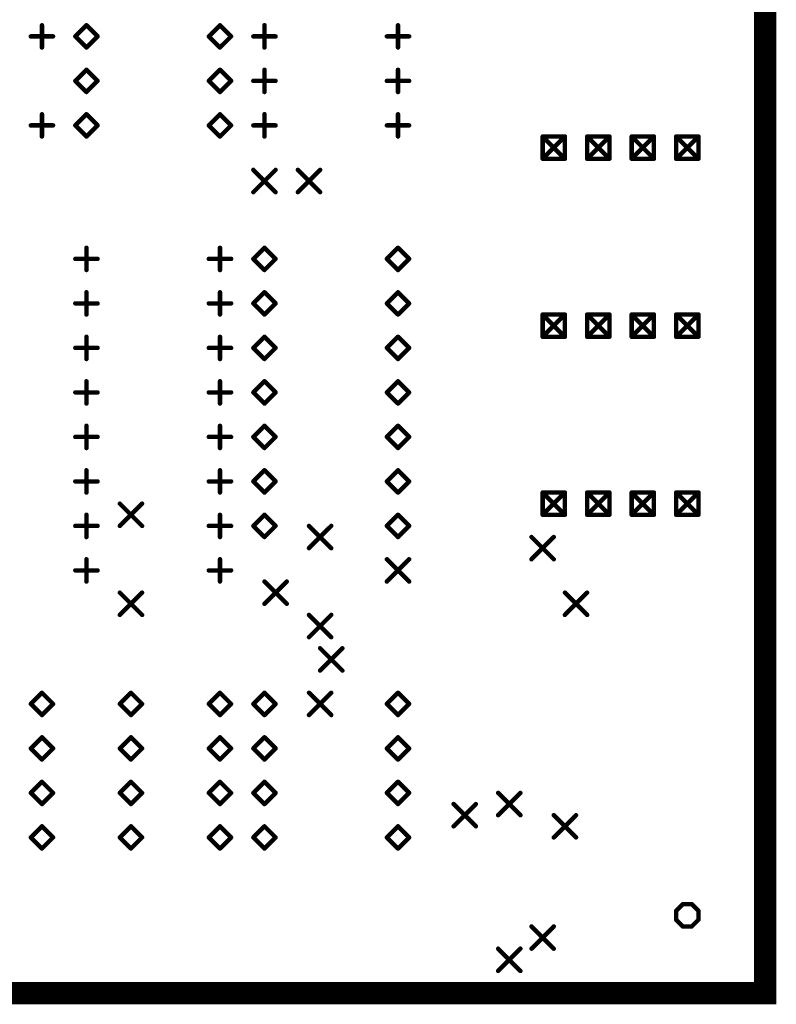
# Model space of a CAD drawing. Extents: x 0.17 to 7.45, y -1.34 to 4.7.
# Tile 10 of 13: x 5.75 to 7.45, y 0.15 to 2.36. Entities that reach past the tile are written whole.
import ezdxf

# ---------------------------------------------------------------- set-up
doc = ezdxf.new("R2010")
doc.units = 0

msp = doc.modelspace()

# ---------------------------------------------------------------- linework, layer by layer
at = {"const_width": 0.05}
msp.add_lwpolyline([(0.196, 0.171), (0.196, 4.671), (7.421, 4.671), (7.421, 0.171), (0.196, 0.171)], close=True, dxfattribs=at)
at = {"const_width": 0.025}
msp.add_lwpolyline([(7.4085, 0.171, 1), (7.4335, 0.171, 1)], format="xyb", close=True, dxfattribs=at)
at = {"layer": 'DRD', "const_width": 0.01}
for points in [[(5.796, 2.296), (5.796, 2.346)], [(5.871, 2.321), (5.896, 2.346)], [(5.896, 2.346), (5.921, 2.321)], [(6.171, 2.321), (6.196, 2.346)], [(6.196, 2.346), (6.221, 2.321)], [(6.296, 2.296), (6.296, 2.346)], [(6.596, 2.296), (6.596, 2.346)], [(5.771, 2.321), (5.821, 2.321)], [(5.896, 2.296), (5.871, 2.321)], [(5.921, 2.321), (5.896, 2.296)], [(6.196, 2.296), (6.171, 2.321)], [(6.221, 2.321), (6.196, 2.296)], [(6.271, 2.321), (6.321, 2.321)], [(6.571, 2.321), (6.621, 2.321)], [(5.871, 2.221), (5.896, 2.246)], [(5.896, 2.246), (5.921, 2.221)], [(6.171, 2.221), (6.196, 2.246)], [(6.196, 2.246), (6.221, 2.221)], [(6.296, 2.196), (6.296, 2.246)], [(6.596, 2.196), (6.596, 2.246)], [(5.896, 2.196), (5.871, 2.221)], [(5.921, 2.221), (5.896, 2.196)], [(6.196, 2.196), (6.171, 2.221)], [(6.221, 2.221), (6.196, 2.196)], [(6.271, 2.221), (6.321, 2.221)], [(6.571, 2.221), (6.621, 2.221)], [(5.796, 2.096), (5.796, 2.146)], [(5.871, 2.121), (5.896, 2.146)], [(5.896, 2.146), (5.921, 2.121)], [(6.171, 2.121), (6.196, 2.146)], [(6.196, 2.146), (6.221, 2.121)], [(6.296, 2.096), (6.296, 2.146)], [(6.596, 2.096), (6.596, 2.146)], [(5.771, 2.121), (5.821, 2.121)], [(5.896, 2.096), (5.871, 2.121)], [(5.921, 2.121), (5.896, 2.096)], [(6.196, 2.096), (6.171, 2.121)], [(6.221, 2.121), (6.196, 2.096)], [(6.271, 2.121), (6.321, 2.121)], [(6.571, 2.121), (6.621, 2.121)], [(6.921, 2.096), (6.971, 2.046)], [(6.921, 2.046), (6.971, 2.096)], [(6.921, 2.096), (6.971, 2.096)], [(6.921, 2.046), (6.921, 2.096)], [(6.971, 2.096), (6.971, 2.046)], [(7.021, 2.096), (7.071, 2.046)], [(7.021, 2.046), (7.071, 2.096)], [(7.021, 2.096), (7.071, 2.096)], [(7.021, 2.046), (7.021, 2.096)], [(7.071, 2.096), (7.071, 2.046)], [(7.121, 2.096), (7.171, 2.046)], [(7.121, 2.046), (7.171, 2.096)], [(7.121, 2.096), (7.171, 2.096)], [(7.121, 2.046), (7.121, 2.096)], [(7.171, 2.096), (7.171, 2.046)], [(7.221, 2.096), (7.271, 2.046)], [(7.221, 2.046), (7.271, 2.096)], [(7.221, 2.096), (7.271, 2.096)], [(7.221, 2.046), (7.221, 2.096)], [(7.271, 2.096), (7.271, 2.046)], [(6.971, 2.046), (6.921, 2.046)], [(7.071, 2.046), (7.021, 2.046)], [(7.171, 2.046), (7.121, 2.046)], [(7.271, 2.046), (7.221, 2.046)], [(6.271, 2.021), (6.321, 1.971)], [(6.271, 1.971), (6.321, 2.021)], [(6.371, 2.021), (6.421, 1.971)], [(6.371, 1.971), (6.421, 2.021)], [(5.896, 1.796), (5.896, 1.846)], [(6.196, 1.796), (6.196, 1.846)], [(6.271, 1.821), (6.296, 1.846)], [(6.296, 1.846), (6.321, 1.821)], [(6.571, 1.821), (6.596, 1.846)], [(6.596, 1.846), (6.621, 1.821)], [(5.871, 1.821), (5.921, 1.821)], [(6.171, 1.821), (6.221, 1.821)], [(6.296, 1.796), (6.271, 1.821)], [(6.321, 1.821), (6.296, 1.796)], [(6.596, 1.796), (6.571, 1.821)], [(6.621, 1.821), (6.596, 1.796)], [(5.896, 1.696), (5.896, 1.746)], [(6.196, 1.696), (6.196, 1.746)], [(6.271, 1.721), (6.296, 1.746)], [(6.296, 1.746), (6.321, 1.721)], [(6.571, 1.721), (6.596, 1.746)], [(6.596, 1.746), (6.621, 1.721)], [(5.871, 1.721), (5.921, 1.721)], [(6.171, 1.721), (6.221, 1.721)], [(6.296, 1.696), (6.271, 1.721)], [(6.321, 1.721), (6.296, 1.696)], [(6.596, 1.696), (6.571, 1.721)], [(6.621, 1.721), (6.596, 1.696)], [(6.921, 1.696), (6.971, 1.646)], [(6.921, 1.646), (6.971, 1.696)], [(6.921, 1.696), (6.971, 1.696)], [(6.921, 1.646), (6.921, 1.696)], [(6.971, 1.696), (6.971, 1.646)], [(7.021, 1.696), (7.071, 1.646)], [(7.021, 1.646), (7.071, 1.696)], [(7.021, 1.696), (7.071, 1.696)], [(7.021, 1.646), (7.021, 1.696)], [(7.071, 1.696), (7.071, 1.646)], [(7.121, 1.696), (7.171, 1.646)], [(7.121, 1.646), (7.171, 1.696)], [(7.121, 1.696), (7.171, 1.696)], [(7.121, 1.646), (7.121, 1.696)], [(7.171, 1.696), (7.171, 1.646)], [(7.221, 1.696), (7.271, 1.646)], [(7.221, 1.646), (7.271, 1.696)], [(7.221, 1.696), (7.271, 1.696)], [(7.221, 1.646), (7.221, 1.696)], [(7.271, 1.696), (7.271, 1.646)], [(5.896, 1.596), (5.896, 1.646)], [(6.196, 1.596), (6.196, 1.646)], [(6.271, 1.621), (6.296, 1.646)], [(6.296, 1.646), (6.321, 1.621)], [(6.571, 1.621), (6.596, 1.646)], [(6.596, 1.646), (6.621, 1.621)], [(6.971, 1.646), (6.921, 1.646)], [(7.071, 1.646), (7.021, 1.646)], [(7.171, 1.646), (7.121, 1.646)], [(7.271, 1.646), (7.221, 1.646)], [(5.871, 1.621), (5.921, 1.621)], [(6.171, 1.621), (6.221, 1.621)], [(6.296, 1.596), (6.271, 1.621)], [(6.321, 1.621), (6.296, 1.596)], [(6.596, 1.596), (6.571, 1.621)], [(6.621, 1.621), (6.596, 1.596)], [(5.896, 1.496), (5.896, 1.546)], [(6.196, 1.496), (6.196, 1.546)], [(6.271, 1.521), (6.296, 1.546)], [(6.296, 1.546), (6.321, 1.521)], [(6.571, 1.521), (6.596, 1.546)], [(6.596, 1.546), (6.621, 1.521)], [(5.871, 1.521), (5.921, 1.521)], [(6.171, 1.521), (6.221, 1.521)], [(6.296, 1.496), (6.271, 1.521)], [(6.321, 1.521), (6.296, 1.496)], [(6.596, 1.496), (6.571, 1.521)], [(6.621, 1.521), (6.596, 1.496)], [(5.896, 1.396), (5.896, 1.446)], [(6.196, 1.396), (6.196, 1.446)], [(6.271, 1.421), (6.296, 1.446)], [(6.296, 1.446), (6.321, 1.421)], [(6.571, 1.421), (6.596, 1.446)], [(6.596, 1.446), (6.621, 1.421)], [(5.871, 1.421), (5.921, 1.421)], [(6.171, 1.421), (6.221, 1.421)], [(6.296, 1.396), (6.271, 1.421)], [(6.321, 1.421), (6.296, 1.396)], [(6.596, 1.396), (6.571, 1.421)], [(6.621, 1.421), (6.596, 1.396)], [(5.896, 1.296), (5.896, 1.346)], [(6.196, 1.296), (6.196, 1.346)], [(6.271, 1.321), (6.296, 1.346)], [(6.296, 1.346), (6.321, 1.321)], [(6.571, 1.321), (6.596, 1.346)], [(6.596, 1.346), (6.621, 1.321)], [(5.871, 1.321), (5.921, 1.321)], [(6.171, 1.321), (6.221, 1.321)], [(6.296, 1.296), (6.271, 1.321)], [(6.321, 1.321), (6.296, 1.296)], [(6.596, 1.296), (6.571, 1.321)], [(6.621, 1.321), (6.596, 1.296)], [(6.921, 1.296), (6.971, 1.246)], [(6.921, 1.246), (6.971, 1.296)], [(6.921, 1.296), (6.971, 1.296)], [(6.921, 1.246), (6.921, 1.296)], [(6.971, 1.296), (6.971, 1.246)], [(7.021, 1.296), (7.071, 1.246)], [(7.021, 1.246), (7.071, 1.296)], [(7.021, 1.296), (7.071, 1.296)], [(7.021, 1.246), (7.021, 1.296)], [(7.071, 1.296), (7.071, 1.246)], [(7.121, 1.296), (7.171, 1.246)], [(7.121, 1.246), (7.171, 1.296)], [(7.121, 1.296), (7.171, 1.296)], [(7.121, 1.246), (7.121, 1.296)], [(7.171, 1.296), (7.171, 1.246)], [(7.221, 1.296), (7.271, 1.246)], [(7.221, 1.246), (7.271, 1.296)], [(7.221, 1.296), (7.271, 1.296)], [(7.221, 1.246), (7.221, 1.296)], [(7.271, 1.296), (7.271, 1.246)], [(5.971, 1.271), (6.021, 1.221)], [(5.971, 1.221), (6.021, 1.271)], [(5.896, 1.196), (5.896, 1.246)], [(6.196, 1.196), (6.196, 1.246)], [(6.271, 1.221), (6.296, 1.246)], [(6.296, 1.246), (6.321, 1.221)], [(6.571, 1.221), (6.596, 1.246)], [(6.596, 1.246), (6.621, 1.221)], [(6.971, 1.246), (6.921, 1.246)], [(7.071, 1.246), (7.021, 1.246)], [(7.171, 1.246), (7.121, 1.246)], [(7.271, 1.246), (7.221, 1.246)], [(5.871, 1.221), (5.921, 1.221)], [(6.171, 1.221), (6.221, 1.221)], [(6.296, 1.196), (6.271, 1.221)], [(6.321, 1.221), (6.296, 1.196)], [(6.396, 1.221), (6.446, 1.171)], [(6.396, 1.171), (6.446, 1.221)], [(6.596, 1.196), (6.571, 1.221)], [(6.621, 1.221), (6.596, 1.196)], [(6.896, 1.196), (6.946, 1.146)], [(6.896, 1.146), (6.946, 1.196)], [(5.896, 1.096), (5.896, 1.146)], [(6.196, 1.096), (6.196, 1.146)], [(6.571, 1.146), (6.621, 1.096)], [(6.571, 1.096), (6.621, 1.146)], [(5.871, 1.121), (5.921, 1.121)], [(6.171, 1.121), (6.221, 1.121)], [(6.296, 1.096), (6.346, 1.046)], [(6.296, 1.046), (6.346, 1.096)], [(5.971, 1.071), (6.021, 1.021)], [(5.971, 1.021), (6.021, 1.071)], [(6.971, 1.071), (7.021, 1.021)], [(6.971, 1.021), (7.021, 1.071)], [(6.396, 1.021), (6.446, 0.971)], [(6.396, 0.971), (6.446, 1.021)], [(6.421, 0.946), (6.471, 0.896)], [(6.421, 0.896), (6.471, 0.946)], [(5.771, 0.821), (5.796, 0.846)], [(5.796, 0.846), (5.821, 0.821)], [(5.971, 0.821), (5.996, 0.846)], [(5.996, 0.846), (6.021, 0.821)], [(6.171, 0.821), (6.196, 0.846)], [(6.196, 0.846), (6.221, 0.821)], [(6.271, 0.821), (6.296, 0.846)], [(6.296, 0.846), (6.321, 0.821)], [(6.396, 0.846), (6.446, 0.796)], [(6.396, 0.796), (6.446, 0.846)], [(6.571, 0.821), (6.596, 0.846)], [(6.596, 0.846), (6.621, 0.821)], [(5.796, 0.796), (5.771, 0.821)], [(5.821, 0.821), (5.796, 0.796)], [(5.996, 0.796), (5.971, 0.821)], [(6.021, 0.821), (5.996, 0.796)], [(6.196, 0.796), (6.171, 0.821)], [(6.221, 0.821), (6.196, 0.796)], [(6.296, 0.796), (6.271, 0.821)], [(6.321, 0.821), (6.296, 0.796)], [(6.596, 0.796), (6.571, 0.821)], [(6.621, 0.821), (6.596, 0.796)], [(5.771, 0.721), (5.796, 0.746)], [(5.796, 0.746), (5.821, 0.721)], [(5.971, 0.721), (5.996, 0.746)], [(5.996, 0.746), (6.021, 0.721)], [(6.171, 0.721), (6.196, 0.746)], [(6.196, 0.746), (6.221, 0.721)], [(6.271, 0.721), (6.296, 0.746)], [(6.296, 0.746), (6.321, 0.721)], [(6.571, 0.721), (6.596, 0.746)], [(6.596, 0.746), (6.621, 0.721)], [(5.796, 0.696), (5.771, 0.721)], [(5.821, 0.721), (5.796, 0.696)], [(5.996, 0.696), (5.971, 0.721)], [(6.021, 0.721), (5.996, 0.696)], [(6.196, 0.696), (6.171, 0.721)], [(6.221, 0.721), (6.196, 0.696)], [(6.296, 0.696), (6.271, 0.721)], [(6.321, 0.721), (6.296, 0.696)], [(6.596, 0.696), (6.571, 0.721)], [(6.621, 0.721), (6.596, 0.696)], [(5.771, 0.621), (5.796, 0.646)], [(5.796, 0.646), (5.821, 0.621)], [(5.971, 0.621), (5.996, 0.646)], [(5.996, 0.646), (6.021, 0.621)], [(6.171, 0.621), (6.196, 0.646)], [(6.196, 0.646), (6.221, 0.621)], [(6.271, 0.621), (6.296, 0.646)], [(6.296, 0.646), (6.321, 0.621)], [(6.571, 0.621), (6.596, 0.646)], [(6.596, 0.646), (6.621, 0.621)], [(5.796, 0.596), (5.771, 0.621)], [(5.821, 0.621), (5.796, 0.596)], [(5.996, 0.596), (5.971, 0.621)], [(6.021, 0.621), (5.996, 0.596)], [(6.196, 0.596), (6.171, 0.621)], [(6.221, 0.621), (6.196, 0.596)], [(6.296, 0.596), (6.271, 0.621)], [(6.321, 0.621), (6.296, 0.596)], [(6.596, 0.596), (6.571, 0.621)], [(6.621, 0.621), (6.596, 0.596)], [(6.821, 0.621), (6.871, 0.571)], [(6.821, 0.571), (6.871, 0.621)], [(6.721, 0.596), (6.771, 0.546)], [(6.721, 0.546), (6.771, 0.596)], [(6.946, 0.571), (6.996, 0.521)], [(6.946, 0.521), (6.996, 0.571)], [(5.771, 0.521), (5.796, 0.546)], [(5.796, 0.546), (5.821, 0.521)], [(5.971, 0.521), (5.996, 0.546)], [(5.996, 0.546), (6.021, 0.521)], [(6.171, 0.521), (6.196, 0.546)], [(6.196, 0.546), (6.221, 0.521)], [(6.271, 0.521), (6.296, 0.546)], [(6.296, 0.546), (6.321, 0.521)], [(6.571, 0.521), (6.596, 0.546)], [(6.596, 0.546), (6.621, 0.521)], [(5.796, 0.496), (5.771, 0.521)], [(5.821, 0.521), (5.796, 0.496)], [(5.996, 0.496), (5.971, 0.521)], [(6.021, 0.521), (5.996, 0.496)], [(6.196, 0.496), (6.171, 0.521)], [(6.221, 0.521), (6.196, 0.496)], [(6.296, 0.496), (6.271, 0.521)], [(6.321, 0.521), (6.296, 0.496)], [(6.596, 0.496), (6.571, 0.521)], [(6.621, 0.521), (6.596, 0.496)], [(7.221, 0.356), (7.236, 0.371)], [(7.221, 0.336), (7.221, 0.356)], [(7.236, 0.371), (7.256, 0.371)], [(7.256, 0.371), (7.271, 0.356)], [(7.271, 0.356), (7.271, 0.336)], [(7.236, 0.321), (7.221, 0.336)], [(7.271, 0.336), (7.256, 0.321)], [(6.896, 0.321), (6.946, 0.271)], [(6.896, 0.271), (6.946, 0.321)], [(7.256, 0.321), (7.236, 0.321)], [(6.821, 0.271), (6.871, 0.221)], [(6.821, 0.221), (6.871, 0.271)]]:
    msp.add_lwpolyline(points, dxfattribs=at)
at = {"layer": 'DRD', "const_width": 0.005}
for points in [[(5.7935, 2.346, 1), (5.7985, 2.346, 1)], [(5.8935, 2.346, 1), (5.8985, 2.346, 1)], [(5.8935, 2.346, 1), (5.8985, 2.346, 1)], [(6.1935, 2.346, 1), (6.1985, 2.346, 1)], [(6.1935, 2.346, 1), (6.1985, 2.346, 1)], [(6.2935, 2.346, 1), (6.2985, 2.346, 1)], [(6.5935, 2.346, 1), (6.5985, 2.346, 1)], [(5.7685, 2.321, 1), (5.7735, 2.321, 1)], [(5.8185, 2.321, 1), (5.8235, 2.321, 1)], [(5.8685, 2.321, 1), (5.8735, 2.321, 1)], [(5.8685, 2.321, 1), (5.8735, 2.321, 1)], [(5.9185, 2.321, 1), (5.9235, 2.321, 1)], [(5.9185, 2.321, 1), (5.9235, 2.321, 1)], [(6.1685, 2.321, 1), (6.1735, 2.321, 1)], [(6.1685, 2.321, 1), (6.1735, 2.321, 1)], [(6.2185, 2.321, 1), (6.2235, 2.321, 1)], [(6.2185, 2.321, 1), (6.2235, 2.321, 1)], [(6.2685, 2.321, 1), (6.2735, 2.321, 1)], [(6.3185, 2.321, 1), (6.3235, 2.321, 1)], [(6.5685, 2.321, 1), (6.5735, 2.321, 1)], [(6.6185, 2.321, 1), (6.6235, 2.321, 1)], [(5.7935, 2.296, 1), (5.7985, 2.296, 1)], [(5.8935, 2.296, 1), (5.8985, 2.296, 1)], [(5.8935, 2.296, 1), (5.8985, 2.296, 1)], [(6.1935, 2.296, 1), (6.1985, 2.296, 1)], [(6.1935, 2.296, 1), (6.1985, 2.296, 1)], [(6.2935, 2.296, 1), (6.2985, 2.296, 1)], [(6.5935, 2.296, 1), (6.5985, 2.296, 1)], [(5.8935, 2.246, 1), (5.8985, 2.246, 1)], [(5.8935, 2.246, 1), (5.8985, 2.246, 1)], [(6.1935, 2.246, 1), (6.1985, 2.246, 1)], [(6.1935, 2.246, 1), (6.1985, 2.246, 1)], [(6.2935, 2.246, 1), (6.2985, 2.246, 1)], [(6.5935, 2.246, 1), (6.5985, 2.246, 1)], [(5.8685, 2.221, 1), (5.8735, 2.221, 1)], [(5.8685, 2.221, 1), (5.8735, 2.221, 1)], [(5.9185, 2.221, 1), (5.9235, 2.221, 1)], [(5.9185, 2.221, 1), (5.9235, 2.221, 1)], [(6.1685, 2.221, 1), (6.1735, 2.221, 1)], [(6.1685, 2.221, 1), (6.1735, 2.221, 1)], [(6.2185, 2.221, 1), (6.2235, 2.221, 1)], [(6.2185, 2.221, 1), (6.2235, 2.221, 1)], [(6.2685, 2.221, 1), (6.2735, 2.221, 1)], [(6.3185, 2.221, 1), (6.3235, 2.221, 1)], [(6.5685, 2.221, 1), (6.5735, 2.221, 1)], [(6.6185, 2.221, 1), (6.6235, 2.221, 1)], [(5.8935, 2.196, 1), (5.8985, 2.196, 1)], [(5.8935, 2.196, 1), (5.8985, 2.196, 1)], [(6.1935, 2.196, 1), (6.1985, 2.196, 1)], [(6.1935, 2.196, 1), (6.1985, 2.196, 1)], [(6.2935, 2.196, 1), (6.2985, 2.196, 1)], [(6.5935, 2.196, 1), (6.5985, 2.196, 1)], [(5.7935, 2.146, 1), (5.7985, 2.146, 1)], [(5.8935, 2.146, 1), (5.8985, 2.146, 1)], [(5.8935, 2.146, 1), (5.8985, 2.146, 1)], [(6.1935, 2.146, 1), (6.1985, 2.146, 1)], [(6.1935, 2.146, 1), (6.1985, 2.146, 1)], [(6.2935, 2.146, 1), (6.2985, 2.146, 1)], [(6.5935, 2.146, 1), (6.5985, 2.146, 1)], [(5.7685, 2.121, 1), (5.7735, 2.121, 1)], [(5.8185, 2.121, 1), (5.8235, 2.121, 1)], [(5.8685, 2.121, 1), (5.8735, 2.121, 1)], [(5.8685, 2.121, 1), (5.8735, 2.121, 1)], [(5.9185, 2.121, 1), (5.9235, 2.121, 1)], [(5.9185, 2.121, 1), (5.9235, 2.121, 1)], [(6.1685, 2.121, 1), (6.1735, 2.121, 1)], [(6.1685, 2.121, 1), (6.1735, 2.121, 1)], [(6.2185, 2.121, 1), (6.2235, 2.121, 1)], [(6.2185, 2.121, 1), (6.2235, 2.121, 1)], [(6.2685, 2.121, 1), (6.2735, 2.121, 1)], [(6.3185, 2.121, 1), (6.3235, 2.121, 1)], [(6.5685, 2.121, 1), (6.5735, 2.121, 1)], [(6.6185, 2.121, 1), (6.6235, 2.121, 1)], [(5.7935, 2.096, 1), (5.7985, 2.096, 1)], [(5.8935, 2.096, 1), (5.8985, 2.096, 1)], [(5.8935, 2.096, 1), (5.8985, 2.096, 1)], [(6.1935, 2.096, 1), (6.1985, 2.096, 1)], [(6.1935, 2.096, 1), (6.1985, 2.096, 1)], [(6.2935, 2.096, 1), (6.2985, 2.096, 1)], [(6.5935, 2.096, 1), (6.5985, 2.096, 1)], [(6.9185, 2.096, 1), (6.9235, 2.096, 1)], [(6.9185, 2.096, 1), (6.9235, 2.096, 1)], [(6.9185, 2.096, 1), (6.9235, 2.096, 1)], [(6.9685, 2.096, 1), (6.9735, 2.096, 1)], [(6.9685, 2.096, 1), (6.9735, 2.096, 1)], [(6.9685, 2.096, 1), (6.9735, 2.096, 1)], [(7.0185, 2.096, 1), (7.0235, 2.096, 1)], [(7.0185, 2.096, 1), (7.0235, 2.096, 1)], [(7.0185, 2.096, 1), (7.0235, 2.096, 1)], [(7.0685, 2.096, 1), (7.0735, 2.096, 1)], [(7.0685, 2.096, 1), (7.0735, 2.096, 1)], [(7.0685, 2.096, 1), (7.0735, 2.096, 1)], [(7.1185, 2.096, 1), (7.1235, 2.096, 1)], [(7.1185, 2.096, 1), (7.1235, 2.096, 1)], [(7.1185, 2.096, 1), (7.1235, 2.096, 1)], [(7.1685, 2.096, 1), (7.1735, 2.096, 1)], [(7.1685, 2.096, 1), (7.1735, 2.096, 1)], [(7.1685, 2.096, 1), (7.1735, 2.096, 1)], [(7.2185, 2.096, 1), (7.2235, 2.096, 1)], [(7.2185, 2.096, 1), (7.2235, 2.096, 1)], [(7.2185, 2.096, 1), (7.2235, 2.096, 1)], [(7.2685, 2.096, 1), (7.2735, 2.096, 1)], [(7.2685, 2.096, 1), (7.2735, 2.096, 1)], [(7.2685, 2.096, 1), (7.2735, 2.096, 1)], [(6.9185, 2.046, 1), (6.9235, 2.046, 1)], [(6.9185, 2.046, 1), (6.9235, 2.046, 1)], [(6.9185, 2.046, 1), (6.9235, 2.046, 1)], [(6.9685, 2.046, 1), (6.9735, 2.046, 1)], [(6.9685, 2.046, 1), (6.9735, 2.046, 1)], [(6.9685, 2.046, 1), (6.9735, 2.046, 1)], [(7.0185, 2.046, 1), (7.0235, 2.046, 1)], [(7.0185, 2.046, 1), (7.0235, 2.046, 1)], [(7.0185, 2.046, 1), (7.0235, 2.046, 1)], [(7.0685, 2.046, 1), (7.0735, 2.046, 1)], [(7.0685, 2.046, 1), (7.0735, 2.046, 1)], [(7.0685, 2.046, 1), (7.0735, 2.046, 1)], [(7.1185, 2.046, 1), (7.1235, 2.046, 1)], [(7.1185, 2.046, 1), (7.1235, 2.046, 1)], [(7.1185, 2.046, 1), (7.1235, 2.046, 1)], [(7.1685, 2.046, 1), (7.1735, 2.046, 1)], [(7.1685, 2.046, 1), (7.1735, 2.046, 1)], [(7.1685, 2.046, 1), (7.1735, 2.046, 1)], [(7.2185, 2.046, 1), (7.2235, 2.046, 1)], [(7.2185, 2.046, 1), (7.2235, 2.046, 1)], [(7.2185, 2.046, 1), (7.2235, 2.046, 1)], [(7.2685, 2.046, 1), (7.2735, 2.046, 1)], [(7.2685, 2.046, 1), (7.2735, 2.046, 1)], [(7.2685, 2.046, 1), (7.2735, 2.046, 1)], [(6.2685, 2.021, 1), (6.2735, 2.021, 1)], [(6.3185, 2.021, 1), (6.3235, 2.021, 1)], [(6.3685, 2.021, 1), (6.3735, 2.021, 1)], [(6.4185, 2.021, 1), (6.4235, 2.021, 1)], [(6.2685, 1.971, 1), (6.2735, 1.971, 1)], [(6.3185, 1.971, 1), (6.3235, 1.971, 1)], [(6.3685, 1.971, 1), (6.3735, 1.971, 1)], [(6.4185, 1.971, 1), (6.4235, 1.971, 1)], [(5.8935, 1.846, 1), (5.8985, 1.846, 1)], [(6.1935, 1.846, 1), (6.1985, 1.846, 1)], [(6.2935, 1.846, 1), (6.2985, 1.846, 1)], [(6.2935, 1.846, 1), (6.2985, 1.846, 1)], [(6.5935, 1.846, 1), (6.5985, 1.846, 1)], [(6.5935, 1.846, 1), (6.5985, 1.846, 1)], [(5.8685, 1.821, 1), (5.8735, 1.821, 1)], [(5.9185, 1.821, 1), (5.9235, 1.821, 1)], [(6.1685, 1.821, 1), (6.1735, 1.821, 1)], [(6.2185, 1.821, 1), (6.2235, 1.821, 1)], [(6.2685, 1.821, 1), (6.2735, 1.821, 1)], [(6.2685, 1.821, 1), (6.2735, 1.821, 1)], [(6.3185, 1.821, 1), (6.3235, 1.821, 1)], [(6.3185, 1.821, 1), (6.3235, 1.821, 1)], [(6.5685, 1.821, 1), (6.5735, 1.821, 1)], [(6.5685, 1.821, 1), (6.5735, 1.821, 1)], [(6.6185, 1.821, 1), (6.6235, 1.821, 1)], [(6.6185, 1.821, 1), (6.6235, 1.821, 1)], [(5.8935, 1.796, 1), (5.8985, 1.796, 1)], [(6.1935, 1.796, 1), (6.1985, 1.796, 1)], [(6.2935, 1.796, 1), (6.2985, 1.796, 1)], [(6.2935, 1.796, 1), (6.2985, 1.796, 1)], [(6.5935, 1.796, 1), (6.5985, 1.796, 1)], [(6.5935, 1.796, 1), (6.5985, 1.796, 1)], [(5.8935, 1.746, 1), (5.8985, 1.746, 1)], [(6.1935, 1.746, 1), (6.1985, 1.746, 1)], [(6.2935, 1.746, 1), (6.2985, 1.746, 1)], [(6.2935, 1.746, 1), (6.2985, 1.746, 1)], [(6.5935, 1.746, 1), (6.5985, 1.746, 1)], [(6.5935, 1.746, 1), (6.5985, 1.746, 1)], [(5.8685, 1.721, 1), (5.8735, 1.721, 1)], [(5.9185, 1.721, 1), (5.9235, 1.721, 1)], [(6.1685, 1.721, 1), (6.1735, 1.721, 1)], [(6.2185, 1.721, 1), (6.2235, 1.721, 1)], [(6.2685, 1.721, 1), (6.2735, 1.721, 1)], [(6.2685, 1.721, 1), (6.2735, 1.721, 1)], [(6.3185, 1.721, 1), (6.3235, 1.721, 1)], [(6.3185, 1.721, 1), (6.3235, 1.721, 1)], [(6.5685, 1.721, 1), (6.5735, 1.721, 1)], [(6.5685, 1.721, 1), (6.5735, 1.721, 1)], [(6.6185, 1.721, 1), (6.6235, 1.721, 1)], [(6.6185, 1.721, 1), (6.6235, 1.721, 1)], [(5.8935, 1.696, 1), (5.8985, 1.696, 1)], [(6.1935, 1.696, 1), (6.1985, 1.696, 1)], [(6.2935, 1.696, 1), (6.2985, 1.696, 1)], [(6.2935, 1.696, 1), (6.2985, 1.696, 1)], [(6.5935, 1.696, 1), (6.5985, 1.696, 1)], [(6.5935, 1.696, 1), (6.5985, 1.696, 1)], [(6.9185, 1.696, 1), (6.9235, 1.696, 1)], [(6.9185, 1.696, 1), (6.9235, 1.696, 1)], [(6.9185, 1.696, 1), (6.9235, 1.696, 1)], [(6.9685, 1.696, 1), (6.9735, 1.696, 1)], [(6.9685, 1.696, 1), (6.9735, 1.696, 1)], [(6.9685, 1.696, 1), (6.9735, 1.696, 1)], [(7.0185, 1.696, 1), (7.0235, 1.696, 1)], [(7.0185, 1.696, 1), (7.0235, 1.696, 1)], [(7.0185, 1.696, 1), (7.0235, 1.696, 1)], [(7.0685, 1.696, 1), (7.0735, 1.696, 1)], [(7.0685, 1.696, 1), (7.0735, 1.696, 1)], [(7.0685, 1.696, 1), (7.0735, 1.696, 1)], [(7.1185, 1.696, 1), (7.1235, 1.696, 1)], [(7.1185, 1.696, 1), (7.1235, 1.696, 1)], [(7.1185, 1.696, 1), (7.1235, 1.696, 1)], [(7.1685, 1.696, 1), (7.1735, 1.696, 1)], [(7.1685, 1.696, 1), (7.1735, 1.696, 1)], [(7.1685, 1.696, 1), (7.1735, 1.696, 1)], [(7.2185, 1.696, 1), (7.2235, 1.696, 1)], [(7.2185, 1.696, 1), (7.2235, 1.696, 1)], [(7.2185, 1.696, 1), (7.2235, 1.696, 1)], [(7.2685, 1.696, 1), (7.2735, 1.696, 1)], [(7.2685, 1.696, 1), (7.2735, 1.696, 1)], [(7.2685, 1.696, 1), (7.2735, 1.696, 1)], [(5.8935, 1.646, 1), (5.8985, 1.646, 1)], [(6.1935, 1.646, 1), (6.1985, 1.646, 1)], [(6.2935, 1.646, 1), (6.2985, 1.646, 1)], [(6.2935, 1.646, 1), (6.2985, 1.646, 1)], [(6.5935, 1.646, 1), (6.5985, 1.646, 1)], [(6.5935, 1.646, 1), (6.5985, 1.646, 1)], [(6.9185, 1.646, 1), (6.9235, 1.646, 1)], [(6.9185, 1.646, 1), (6.9235, 1.646, 1)], [(6.9185, 1.646, 1), (6.9235, 1.646, 1)], [(6.9685, 1.646, 1), (6.9735, 1.646, 1)], [(6.9685, 1.646, 1), (6.9735, 1.646, 1)], [(6.9685, 1.646, 1), (6.9735, 1.646, 1)], [(7.0185, 1.646, 1), (7.0235, 1.646, 1)], [(7.0185, 1.646, 1), (7.0235, 1.646, 1)], [(7.0185, 1.646, 1), (7.0235, 1.646, 1)], [(7.0685, 1.646, 1), (7.0735, 1.646, 1)], [(7.0685, 1.646, 1), (7.0735, 1.646, 1)], [(7.0685, 1.646, 1), (7.0735, 1.646, 1)], [(7.1185, 1.646, 1), (7.1235, 1.646, 1)], [(7.1185, 1.646, 1), (7.1235, 1.646, 1)], [(7.1185, 1.646, 1), (7.1235, 1.646, 1)], [(7.1685, 1.646, 1), (7.1735, 1.646, 1)], [(7.1685, 1.646, 1), (7.1735, 1.646, 1)], [(7.1685, 1.646, 1), (7.1735, 1.646, 1)], [(7.2185, 1.646, 1), (7.2235, 1.646, 1)], [(7.2185, 1.646, 1), (7.2235, 1.646, 1)], [(7.2185, 1.646, 1), (7.2235, 1.646, 1)], [(7.2685, 1.646, 1), (7.2735, 1.646, 1)], [(7.2685, 1.646, 1), (7.2735, 1.646, 1)], [(7.2685, 1.646, 1), (7.2735, 1.646, 1)], [(5.8685, 1.621, 1), (5.8735, 1.621, 1)], [(5.9185, 1.621, 1), (5.9235, 1.621, 1)], [(6.1685, 1.621, 1), (6.1735, 1.621, 1)], [(6.2185, 1.621, 1), (6.2235, 1.621, 1)], [(6.2685, 1.621, 1), (6.2735, 1.621, 1)], [(6.2685, 1.621, 1), (6.2735, 1.621, 1)], [(6.3185, 1.621, 1), (6.3235, 1.621, 1)], [(6.3185, 1.621, 1), (6.3235, 1.621, 1)], [(6.5685, 1.621, 1), (6.5735, 1.621, 1)], [(6.5685, 1.621, 1), (6.5735, 1.621, 1)], [(6.6185, 1.621, 1), (6.6235, 1.621, 1)], [(6.6185, 1.621, 1), (6.6235, 1.621, 1)], [(5.8935, 1.596, 1), (5.8985, 1.596, 1)], [(6.1935, 1.596, 1), (6.1985, 1.596, 1)], [(6.2935, 1.596, 1), (6.2985, 1.596, 1)], [(6.2935, 1.596, 1), (6.2985, 1.596, 1)], [(6.5935, 1.596, 1), (6.5985, 1.596, 1)], [(6.5935, 1.596, 1), (6.5985, 1.596, 1)], [(5.8935, 1.546, 1), (5.8985, 1.546, 1)], [(6.1935, 1.546, 1), (6.1985, 1.546, 1)], [(6.2935, 1.546, 1), (6.2985, 1.546, 1)], [(6.2935, 1.546, 1), (6.2985, 1.546, 1)], [(6.5935, 1.546, 1), (6.5985, 1.546, 1)], [(6.5935, 1.546, 1), (6.5985, 1.546, 1)], [(5.8685, 1.521, 1), (5.8735, 1.521, 1)], [(5.9185, 1.521, 1), (5.9235, 1.521, 1)], [(6.1685, 1.521, 1), (6.1735, 1.521, 1)], [(6.2185, 1.521, 1), (6.2235, 1.521, 1)], [(6.2685, 1.521, 1), (6.2735, 1.521, 1)], [(6.2685, 1.521, 1), (6.2735, 1.521, 1)], [(6.3185, 1.521, 1), (6.3235, 1.521, 1)], [(6.3185, 1.521, 1), (6.3235, 1.521, 1)], [(6.5685, 1.521, 1), (6.5735, 1.521, 1)], [(6.5685, 1.521, 1), (6.5735, 1.521, 1)], [(6.6185, 1.521, 1), (6.6235, 1.521, 1)], [(6.6185, 1.521, 1), (6.6235, 1.521, 1)], [(5.8935, 1.496, 1), (5.8985, 1.496, 1)], [(6.1935, 1.496, 1), (6.1985, 1.496, 1)], [(6.2935, 1.496, 1), (6.2985, 1.496, 1)], [(6.2935, 1.496, 1), (6.2985, 1.496, 1)], [(6.5935, 1.496, 1), (6.5985, 1.496, 1)], [(6.5935, 1.496, 1), (6.5985, 1.496, 1)], [(5.8935, 1.446, 1), (5.8985, 1.446, 1)], [(6.1935, 1.446, 1), (6.1985, 1.446, 1)], [(6.2935, 1.446, 1), (6.2985, 1.446, 1)], [(6.2935, 1.446, 1), (6.2985, 1.446, 1)], [(6.5935, 1.446, 1), (6.5985, 1.446, 1)], [(6.5935, 1.446, 1), (6.5985, 1.446, 1)], [(5.8685, 1.421, 1), (5.8735, 1.421, 1)], [(5.9185, 1.421, 1), (5.9235, 1.421, 1)], [(6.1685, 1.421, 1), (6.1735, 1.421, 1)], [(6.2185, 1.421, 1), (6.2235, 1.421, 1)], [(6.2685, 1.421, 1), (6.2735, 1.421, 1)], [(6.2685, 1.421, 1), (6.2735, 1.421, 1)], [(6.3185, 1.421, 1), (6.3235, 1.421, 1)], [(6.3185, 1.421, 1), (6.3235, 1.421, 1)], [(6.5685, 1.421, 1), (6.5735, 1.421, 1)], [(6.5685, 1.421, 1), (6.5735, 1.421, 1)], [(6.6185, 1.421, 1), (6.6235, 1.421, 1)], [(6.6185, 1.421, 1), (6.6235, 1.421, 1)], [(5.8935, 1.396, 1), (5.8985, 1.396, 1)], [(6.1935, 1.396, 1), (6.1985, 1.396, 1)], [(6.2935, 1.396, 1), (6.2985, 1.396, 1)], [(6.2935, 1.396, 1), (6.2985, 1.396, 1)], [(6.5935, 1.396, 1), (6.5985, 1.396, 1)], [(6.5935, 1.396, 1), (6.5985, 1.396, 1)], [(5.8935, 1.346, 1), (5.8985, 1.346, 1)], [(6.1935, 1.346, 1), (6.1985, 1.346, 1)], [(6.2935, 1.346, 1), (6.2985, 1.346, 1)], [(6.2935, 1.346, 1), (6.2985, 1.346, 1)], [(6.5935, 1.346, 1), (6.5985, 1.346, 1)], [(6.5935, 1.346, 1), (6.5985, 1.346, 1)], [(5.8685, 1.321, 1), (5.8735, 1.321, 1)], [(5.9185, 1.321, 1), (5.9235, 1.321, 1)], [(6.1685, 1.321, 1), (6.1735, 1.321, 1)], [(6.2185, 1.321, 1), (6.2235, 1.321, 1)], [(6.2685, 1.321, 1), (6.2735, 1.321, 1)], [(6.2685, 1.321, 1), (6.2735, 1.321, 1)], [(6.3185, 1.321, 1), (6.3235, 1.321, 1)], [(6.3185, 1.321, 1), (6.3235, 1.321, 1)], [(6.5685, 1.321, 1), (6.5735, 1.321, 1)], [(6.5685, 1.321, 1), (6.5735, 1.321, 1)], [(6.6185, 1.321, 1), (6.6235, 1.321, 1)], [(6.6185, 1.321, 1), (6.6235, 1.321, 1)], [(5.8935, 1.296, 1), (5.8985, 1.296, 1)], [(6.1935, 1.296, 1), (6.1985, 1.296, 1)], [(6.2935, 1.296, 1), (6.2985, 1.296, 1)], [(6.2935, 1.296, 1), (6.2985, 1.296, 1)], [(6.5935, 1.296, 1), (6.5985, 1.296, 1)], [(6.5935, 1.296, 1), (6.5985, 1.296, 1)], [(6.9185, 1.296, 1), (6.9235, 1.296, 1)], [(6.9185, 1.296, 1), (6.9235, 1.296, 1)], [(6.9185, 1.296, 1), (6.9235, 1.296, 1)], [(6.9685, 1.296, 1), (6.9735, 1.296, 1)], [(6.9685, 1.296, 1), (6.9735, 1.296, 1)], [(6.9685, 1.296, 1), (6.9735, 1.296, 1)], [(7.0185, 1.296, 1), (7.0235, 1.296, 1)], [(7.0185, 1.296, 1), (7.0235, 1.296, 1)], [(7.0185, 1.296, 1), (7.0235, 1.296, 1)], [(7.0685, 1.296, 1), (7.0735, 1.296, 1)], [(7.0685, 1.296, 1), (7.0735, 1.296, 1)], [(7.0685, 1.296, 1), (7.0735, 1.296, 1)], [(7.1185, 1.296, 1), (7.1235, 1.296, 1)], [(7.1185, 1.296, 1), (7.1235, 1.296, 1)], [(7.1185, 1.296, 1), (7.1235, 1.296, 1)], [(7.1685, 1.296, 1), (7.1735, 1.296, 1)], [(7.1685, 1.296, 1), (7.1735, 1.296, 1)], [(7.1685, 1.296, 1), (7.1735, 1.296, 1)], [(7.2185, 1.296, 1), (7.2235, 1.296, 1)], [(7.2185, 1.296, 1), (7.2235, 1.296, 1)], [(7.2185, 1.296, 1), (7.2235, 1.296, 1)], [(7.2685, 1.296, 1), (7.2735, 1.296, 1)], [(7.2685, 1.296, 1), (7.2735, 1.296, 1)], [(7.2685, 1.296, 1), (7.2735, 1.296, 1)], [(5.9685, 1.271, 1), (5.9735, 1.271, 1)], [(6.0185, 1.271, 1), (6.0235, 1.271, 1)], [(5.8935, 1.246, 1), (5.8985, 1.246, 1)], [(6.1935, 1.246, 1), (6.1985, 1.246, 1)], [(6.2935, 1.246, 1), (6.2985, 1.246, 1)], [(6.2935, 1.246, 1), (6.2985, 1.246, 1)], [(6.5935, 1.246, 1), (6.5985, 1.246, 1)], [(6.5935, 1.246, 1), (6.5985, 1.246, 1)], [(6.9185, 1.246, 1), (6.9235, 1.246, 1)], [(6.9185, 1.246, 1), (6.9235, 1.246, 1)], [(6.9185, 1.246, 1), (6.9235, 1.246, 1)], [(6.9685, 1.246, 1), (6.9735, 1.246, 1)], [(6.9685, 1.246, 1), (6.9735, 1.246, 1)], [(6.9685, 1.246, 1), (6.9735, 1.246, 1)], [(7.0185, 1.246, 1), (7.0235, 1.246, 1)], [(7.0185, 1.246, 1), (7.0235, 1.246, 1)], [(7.0185, 1.246, 1), (7.0235, 1.246, 1)], [(7.0685, 1.246, 1), (7.0735, 1.246, 1)], [(7.0685, 1.246, 1), (7.0735, 1.246, 1)], [(7.0685, 1.246, 1), (7.0735, 1.246, 1)], [(7.1185, 1.246, 1), (7.1235, 1.246, 1)], [(7.1185, 1.246, 1), (7.1235, 1.246, 1)], [(7.1185, 1.246, 1), (7.1235, 1.246, 1)], [(7.1685, 1.246, 1), (7.1735, 1.246, 1)], [(7.1685, 1.246, 1), (7.1735, 1.246, 1)], [(7.1685, 1.246, 1), (7.1735, 1.246, 1)], [(7.2185, 1.246, 1), (7.2235, 1.246, 1)], [(7.2185, 1.246, 1), (7.2235, 1.246, 1)], [(7.2185, 1.246, 1), (7.2235, 1.246, 1)], [(7.2685, 1.246, 1), (7.2735, 1.246, 1)], [(7.2685, 1.246, 1), (7.2735, 1.246, 1)], [(7.2685, 1.246, 1), (7.2735, 1.246, 1)], [(5.8685, 1.221, 1), (5.8735, 1.221, 1)], [(5.9185, 1.221, 1), (5.9235, 1.221, 1)], [(5.9685, 1.221, 1), (5.9735, 1.221, 1)], [(6.0185, 1.221, 1), (6.0235, 1.221, 1)], [(6.1685, 1.221, 1), (6.1735, 1.221, 1)], [(6.2185, 1.221, 1), (6.2235, 1.221, 1)], [(6.2685, 1.221, 1), (6.2735, 1.221, 1)], [(6.2685, 1.221, 1), (6.2735, 1.221, 1)], [(6.3185, 1.221, 1), (6.3235, 1.221, 1)], [(6.3185, 1.221, 1), (6.3235, 1.221, 1)], [(6.3935, 1.221, 1), (6.3985, 1.221, 1)], [(6.4435, 1.221, 1), (6.4485, 1.221, 1)], [(6.5685, 1.221, 1), (6.5735, 1.221, 1)], [(6.5685, 1.221, 1), (6.5735, 1.221, 1)], [(6.6185, 1.221, 1), (6.6235, 1.221, 1)], [(6.6185, 1.221, 1), (6.6235, 1.221, 1)], [(5.8935, 1.196, 1), (5.8985, 1.196, 1)], [(6.1935, 1.196, 1), (6.1985, 1.196, 1)], [(6.2935, 1.196, 1), (6.2985, 1.196, 1)], [(6.2935, 1.196, 1), (6.2985, 1.196, 1)], [(6.5935, 1.196, 1), (6.5985, 1.196, 1)], [(6.5935, 1.196, 1), (6.5985, 1.196, 1)], [(6.8935, 1.196, 1), (6.8985, 1.196, 1)], [(6.9435, 1.196, 1), (6.9485, 1.196, 1)], [(6.3935, 1.171, 1), (6.3985, 1.171, 1)], [(6.4435, 1.171, 1), (6.4485, 1.171, 1)], [(5.8935, 1.146, 1), (5.8985, 1.146, 1)], [(6.1935, 1.146, 1), (6.1985, 1.146, 1)], [(6.5685, 1.146, 1), (6.5735, 1.146, 1)], [(6.6185, 1.146, 1), (6.6235, 1.146, 1)], [(6.8935, 1.146, 1), (6.8985, 1.146, 1)], [(6.9435, 1.146, 1), (6.9485, 1.146, 1)], [(5.8685, 1.121, 1), (5.8735, 1.121, 1)], [(5.9185, 1.121, 1), (5.9235, 1.121, 1)], [(6.1685, 1.121, 1), (6.1735, 1.121, 1)], [(6.2185, 1.121, 1), (6.2235, 1.121, 1)], [(5.8935, 1.096, 1), (5.8985, 1.096, 1)], [(6.1935, 1.096, 1), (6.1985, 1.096, 1)], [(6.2935, 1.096, 1), (6.2985, 1.096, 1)], [(6.3435, 1.096, 1), (6.3485, 1.096, 1)], [(6.5685, 1.096, 1), (6.5735, 1.096, 1)], [(6.6185, 1.096, 1), (6.6235, 1.096, 1)], [(5.9685, 1.071, 1), (5.9735, 1.071, 1)], [(6.0185, 1.071, 1), (6.0235, 1.071, 1)], [(6.9685, 1.071, 1), (6.9735, 1.071, 1)], [(7.0185, 1.071, 1), (7.0235, 1.071, 1)], [(6.2935, 1.046, 1), (6.2985, 1.046, 1)], [(6.3435, 1.046, 1), (6.3485, 1.046, 1)], [(5.9685, 1.021, 1), (5.9735, 1.021, 1)], [(6.0185, 1.021, 1), (6.0235, 1.021, 1)], [(6.3935, 1.021, 1), (6.3985, 1.021, 1)], [(6.4435, 1.021, 1), (6.4485, 1.021, 1)], [(6.9685, 1.021, 1), (6.9735, 1.021, 1)], [(7.0185, 1.021, 1), (7.0235, 1.021, 1)], [(6.3935, 0.971, 1), (6.3985, 0.971, 1)], [(6.4435, 0.971, 1), (6.4485, 0.971, 1)], [(6.4185, 0.946, 1), (6.4235, 0.946, 1)], [(6.4685, 0.946, 1), (6.4735, 0.946, 1)], [(6.4185, 0.896, 1), (6.4235, 0.896, 1)], [(6.4685, 0.896, 1), (6.4735, 0.896, 1)], [(5.7935, 0.846, 1), (5.7985, 0.846, 1)], [(5.7935, 0.846, 1), (5.7985, 0.846, 1)], [(5.9935, 0.846, 1), (5.9985, 0.846, 1)], [(5.9935, 0.846, 1), (5.9985, 0.846, 1)], [(6.1935, 0.846, 1), (6.1985, 0.846, 1)], [(6.1935, 0.846, 1), (6.1985, 0.846, 1)], [(6.2935, 0.846, 1), (6.2985, 0.846, 1)], [(6.2935, 0.846, 1), (6.2985, 0.846, 1)], [(6.3935, 0.846, 1), (6.3985, 0.846, 1)], [(6.4435, 0.846, 1), (6.4485, 0.846, 1)], [(6.5935, 0.846, 1), (6.5985, 0.846, 1)], [(6.5935, 0.846, 1), (6.5985, 0.846, 1)], [(5.7685, 0.821, 1), (5.7735, 0.821, 1)], [(5.7685, 0.821, 1), (5.7735, 0.821, 1)], [(5.8185, 0.821, 1), (5.8235, 0.821, 1)], [(5.8185, 0.821, 1), (5.8235, 0.821, 1)], [(5.9685, 0.821, 1), (5.9735, 0.821, 1)], [(5.9685, 0.821, 1), (5.9735, 0.821, 1)], [(6.0185, 0.821, 1), (6.0235, 0.821, 1)], [(6.0185, 0.821, 1), (6.0235, 0.821, 1)], [(6.1685, 0.821, 1), (6.1735, 0.821, 1)], [(6.1685, 0.821, 1), (6.1735, 0.821, 1)], [(6.2185, 0.821, 1), (6.2235, 0.821, 1)], [(6.2185, 0.821, 1), (6.2235, 0.821, 1)], [(6.2685, 0.821, 1), (6.2735, 0.821, 1)], [(6.2685, 0.821, 1), (6.2735, 0.821, 1)], [(6.3185, 0.821, 1), (6.3235, 0.821, 1)], [(6.3185, 0.821, 1), (6.3235, 0.821, 1)], [(6.5685, 0.821, 1), (6.5735, 0.821, 1)], [(6.5685, 0.821, 1), (6.5735, 0.821, 1)], [(6.6185, 0.821, 1), (6.6235, 0.821, 1)], [(6.6185, 0.821, 1), (6.6235, 0.821, 1)], [(5.7935, 0.796, 1), (5.7985, 0.796, 1)], [(5.7935, 0.796, 1), (5.7985, 0.796, 1)], [(5.9935, 0.796, 1), (5.9985, 0.796, 1)], [(5.9935, 0.796, 1), (5.9985, 0.796, 1)], [(6.1935, 0.796, 1), (6.1985, 0.796, 1)], [(6.1935, 0.796, 1), (6.1985, 0.796, 1)], [(6.2935, 0.796, 1), (6.2985, 0.796, 1)], [(6.2935, 0.796, 1), (6.2985, 0.796, 1)], [(6.3935, 0.796, 1), (6.3985, 0.796, 1)], [(6.4435, 0.796, 1), (6.4485, 0.796, 1)], [(6.5935, 0.796, 1), (6.5985, 0.796, 1)], [(6.5935, 0.796, 1), (6.5985, 0.796, 1)], [(5.7935, 0.746, 1), (5.7985, 0.746, 1)], [(5.7935, 0.746, 1), (5.7985, 0.746, 1)], [(5.9935, 0.746, 1), (5.9985, 0.746, 1)], [(5.9935, 0.746, 1), (5.9985, 0.746, 1)], [(6.1935, 0.746, 1), (6.1985, 0.746, 1)], [(6.1935, 0.746, 1), (6.1985, 0.746, 1)], [(6.2935, 0.746, 1), (6.2985, 0.746, 1)], [(6.2935, 0.746, 1), (6.2985, 0.746, 1)], [(6.5935, 0.746, 1), (6.5985, 0.746, 1)], [(6.5935, 0.746, 1), (6.5985, 0.746, 1)], [(5.7685, 0.721, 1), (5.7735, 0.721, 1)], [(5.7685, 0.721, 1), (5.7735, 0.721, 1)], [(5.8185, 0.721, 1), (5.8235, 0.721, 1)], [(5.8185, 0.721, 1), (5.8235, 0.721, 1)], [(5.9685, 0.721, 1), (5.9735, 0.721, 1)], [(5.9685, 0.721, 1), (5.9735, 0.721, 1)], [(6.0185, 0.721, 1), (6.0235, 0.721, 1)], [(6.0185, 0.721, 1), (6.0235, 0.721, 1)], [(6.1685, 0.721, 1), (6.1735, 0.721, 1)], [(6.1685, 0.721, 1), (6.1735, 0.721, 1)], [(6.2185, 0.721, 1), (6.2235, 0.721, 1)], [(6.2185, 0.721, 1), (6.2235, 0.721, 1)], [(6.2685, 0.721, 1), (6.2735, 0.721, 1)], [(6.2685, 0.721, 1), (6.2735, 0.721, 1)], [(6.3185, 0.721, 1), (6.3235, 0.721, 1)], [(6.3185, 0.721, 1), (6.3235, 0.721, 1)], [(6.5685, 0.721, 1), (6.5735, 0.721, 1)], [(6.5685, 0.721, 1), (6.5735, 0.721, 1)], [(6.6185, 0.721, 1), (6.6235, 0.721, 1)], [(6.6185, 0.721, 1), (6.6235, 0.721, 1)], [(5.7935, 0.696, 1), (5.7985, 0.696, 1)], [(5.7935, 0.696, 1), (5.7985, 0.696, 1)], [(5.9935, 0.696, 1), (5.9985, 0.696, 1)], [(5.9935, 0.696, 1), (5.9985, 0.696, 1)], [(6.1935, 0.696, 1), (6.1985, 0.696, 1)], [(6.1935, 0.696, 1), (6.1985, 0.696, 1)], [(6.2935, 0.696, 1), (6.2985, 0.696, 1)], [(6.2935, 0.696, 1), (6.2985, 0.696, 1)], [(6.5935, 0.696, 1), (6.5985, 0.696, 1)], [(6.5935, 0.696, 1), (6.5985, 0.696, 1)], [(5.7935, 0.646, 1), (5.7985, 0.646, 1)], [(5.7935, 0.646, 1), (5.7985, 0.646, 1)], [(5.9935, 0.646, 1), (5.9985, 0.646, 1)], [(5.9935, 0.646, 1), (5.9985, 0.646, 1)], [(6.1935, 0.646, 1), (6.1985, 0.646, 1)], [(6.1935, 0.646, 1), (6.1985, 0.646, 1)], [(6.2935, 0.646, 1), (6.2985, 0.646, 1)], [(6.2935, 0.646, 1), (6.2985, 0.646, 1)], [(6.5935, 0.646, 1), (6.5985, 0.646, 1)], [(6.5935, 0.646, 1), (6.5985, 0.646, 1)], [(5.7685, 0.621, 1), (5.7735, 0.621, 1)], [(5.7685, 0.621, 1), (5.7735, 0.621, 1)], [(5.8185, 0.621, 1), (5.8235, 0.621, 1)], [(5.8185, 0.621, 1), (5.8235, 0.621, 1)], [(5.9685, 0.621, 1), (5.9735, 0.621, 1)], [(5.9685, 0.621, 1), (5.9735, 0.621, 1)], [(6.0185, 0.621, 1), (6.0235, 0.621, 1)], [(6.0185, 0.621, 1), (6.0235, 0.621, 1)], [(6.1685, 0.621, 1), (6.1735, 0.621, 1)], [(6.1685, 0.621, 1), (6.1735, 0.621, 1)], [(6.2185, 0.621, 1), (6.2235, 0.621, 1)], [(6.2185, 0.621, 1), (6.2235, 0.621, 1)], [(6.2685, 0.621, 1), (6.2735, 0.621, 1)], [(6.2685, 0.621, 1), (6.2735, 0.621, 1)], [(6.3185, 0.621, 1), (6.3235, 0.621, 1)], [(6.3185, 0.621, 1), (6.3235, 0.621, 1)], [(6.5685, 0.621, 1), (6.5735, 0.621, 1)], [(6.5685, 0.621, 1), (6.5735, 0.621, 1)], [(6.6185, 0.621, 1), (6.6235, 0.621, 1)], [(6.6185, 0.621, 1), (6.6235, 0.621, 1)], [(6.8185, 0.621, 1), (6.8235, 0.621, 1)], [(6.8685, 0.621, 1), (6.8735, 0.621, 1)], [(5.7935, 0.596, 1), (5.7985, 0.596, 1)], [(5.7935, 0.596, 1), (5.7985, 0.596, 1)], [(5.9935, 0.596, 1), (5.9985, 0.596, 1)], [(5.9935, 0.596, 1), (5.9985, 0.596, 1)], [(6.1935, 0.596, 1), (6.1985, 0.596, 1)], [(6.1935, 0.596, 1), (6.1985, 0.596, 1)], [(6.2935, 0.596, 1), (6.2985, 0.596, 1)], [(6.2935, 0.596, 1), (6.2985, 0.596, 1)], [(6.5935, 0.596, 1), (6.5985, 0.596, 1)], [(6.5935, 0.596, 1), (6.5985, 0.596, 1)], [(6.7185, 0.596, 1), (6.7235, 0.596, 1)], [(6.7685, 0.596, 1), (6.7735, 0.596, 1)], [(6.8185, 0.571, 1), (6.8235, 0.571, 1)], [(6.8685, 0.571, 1), (6.8735, 0.571, 1)], [(6.9435, 0.571, 1), (6.9485, 0.571, 1)], [(6.9935, 0.571, 1), (6.9985, 0.571, 1)], [(5.7935, 0.546, 1), (5.7985, 0.546, 1)], [(5.7935, 0.546, 1), (5.7985, 0.546, 1)], [(5.9935, 0.546, 1), (5.9985, 0.546, 1)], [(5.9935, 0.546, 1), (5.9985, 0.546, 1)], [(6.1935, 0.546, 1), (6.1985, 0.546, 1)], [(6.1935, 0.546, 1), (6.1985, 0.546, 1)], [(6.2935, 0.546, 1), (6.2985, 0.546, 1)], [(6.2935, 0.546, 1), (6.2985, 0.546, 1)], [(6.5935, 0.546, 1), (6.5985, 0.546, 1)], [(6.5935, 0.546, 1), (6.5985, 0.546, 1)], [(6.7185, 0.546, 1), (6.7235, 0.546, 1)], [(6.7685, 0.546, 1), (6.7735, 0.546, 1)], [(5.7685, 0.521, 1), (5.7735, 0.521, 1)], [(5.7685, 0.521, 1), (5.7735, 0.521, 1)], [(5.8185, 0.521, 1), (5.8235, 0.521, 1)], [(5.8185, 0.521, 1), (5.8235, 0.521, 1)], [(5.9685, 0.521, 1), (5.9735, 0.521, 1)], [(5.9685, 0.521, 1), (5.9735, 0.521, 1)], [(6.0185, 0.521, 1), (6.0235, 0.521, 1)], [(6.0185, 0.521, 1), (6.0235, 0.521, 1)], [(6.1685, 0.521, 1), (6.1735, 0.521, 1)], [(6.1685, 0.521, 1), (6.1735, 0.521, 1)], [(6.2185, 0.521, 1), (6.2235, 0.521, 1)], [(6.2185, 0.521, 1), (6.2235, 0.521, 1)], [(6.2685, 0.521, 1), (6.2735, 0.521, 1)], [(6.2685, 0.521, 1), (6.2735, 0.521, 1)], [(6.3185, 0.521, 1), (6.3235, 0.521, 1)], [(6.3185, 0.521, 1), (6.3235, 0.521, 1)], [(6.5685, 0.521, 1), (6.5735, 0.521, 1)], [(6.5685, 0.521, 1), (6.5735, 0.521, 1)], [(6.6185, 0.521, 1), (6.6235, 0.521, 1)], [(6.6185, 0.521, 1), (6.6235, 0.521, 1)], [(6.9435, 0.521, 1), (6.9485, 0.521, 1)], [(6.9935, 0.521, 1), (6.9985, 0.521, 1)], [(5.7935, 0.496, 1), (5.7985, 0.496, 1)], [(5.7935, 0.496, 1), (5.7985, 0.496, 1)], [(5.9935, 0.496, 1), (5.9985, 0.496, 1)], [(5.9935, 0.496, 1), (5.9985, 0.496, 1)], [(6.1935, 0.496, 1), (6.1985, 0.496, 1)], [(6.1935, 0.496, 1), (6.1985, 0.496, 1)], [(6.2935, 0.496, 1), (6.2985, 0.496, 1)], [(6.2935, 0.496, 1), (6.2985, 0.496, 1)], [(6.5935, 0.496, 1), (6.5985, 0.496, 1)], [(6.5935, 0.496, 1), (6.5985, 0.496, 1)], [(7.2185, 0.356, 1), (7.2235, 0.356, 1)], [(7.2185, 0.356, 1), (7.2235, 0.356, 1)], [(7.2335, 0.371, 1), (7.2385, 0.371, 1)], [(7.2335, 0.371, 1), (7.2385, 0.371, 1)], [(7.2535, 0.371, 1), (7.2585, 0.371, 1)], [(7.2535, 0.371, 1), (7.2585, 0.371, 1)], [(7.2685, 0.356, 1), (7.2735, 0.356, 1)], [(7.2685, 0.356, 1), (7.2735, 0.356, 1)], [(7.2185, 0.336, 1), (7.2235, 0.336, 1)], [(7.2185, 0.336, 1), (7.2235, 0.336, 1)], [(7.2685, 0.336, 1), (7.2735, 0.336, 1)], [(7.2685, 0.336, 1), (7.2735, 0.336, 1)], [(6.8935, 0.321, 1), (6.8985, 0.321, 1)], [(6.9435, 0.321, 1), (6.9485, 0.321, 1)], [(7.2335, 0.321, 1), (7.2385, 0.321, 1)], [(7.2335, 0.321, 1), (7.2385, 0.321, 1)], [(7.2535, 0.321, 1), (7.2585, 0.321, 1)], [(7.2535, 0.321, 1), (7.2585, 0.321, 1)], [(6.8185, 0.271, 1), (6.8235, 0.271, 1)], [(6.8685, 0.271, 1), (6.8735, 0.271, 1)], [(6.8935, 0.271, 1), (6.8985, 0.271, 1)], [(6.9435, 0.271, 1), (6.9485, 0.271, 1)], [(6.8185, 0.221, 1), (6.8235, 0.221, 1)], [(6.8685, 0.221, 1), (6.8735, 0.221, 1)]]:
    msp.add_lwpolyline(points, format="xyb", close=True, dxfattribs=at)

doc.saveas('drawing.dxf')
